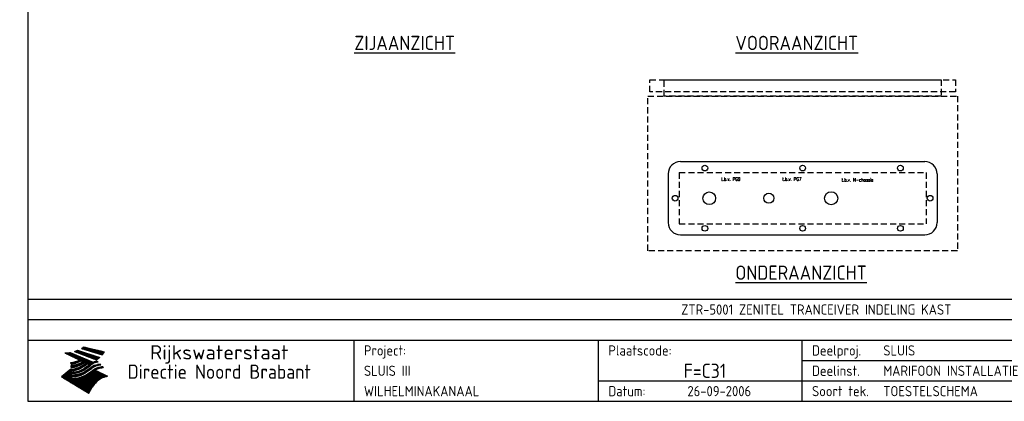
# Model space of a CAD drawing. Extents: x 40 to 2050, y 50 to 1450.
# Tile 1 of 7: x 40 to 1249, y 50 to 519. Entities that reach past the tile are written whole.
import ezdxf
from ezdxf.enums import TextEntityAlignment as Align

# ---------------------------------------------------------------- set-up
doc = ezdxf.new("R2010")
doc.units = 0
doc.header["$LTSCALE"] = 15
doc.header["$MEASUREMENT"] = 0
doc.header["$PDMODE"] = 1
doc.linetypes.add('DASHED', pattern=[0.75, 0.5, -0.25])
doc.layers.get('0').update_dxf_attribs({"linetype": 'CONTINUOUS'})
for name, color, linetype in [('0-25', 7, 'CONTINUOUS'), ('0-35', 2, 'CONTINUOUS'), ('0-50', 3, 'CONTINUOUS'), ('B-25', 7, 'CONTINUOUS'), ('B-35', 2, 'CONTINUOUS'), ('S-25', 7, 'CONTINUOUS')]:
    doc.layers.add(name, color=color, linetype=linetype)
doc.styles.add('ISO', font='iso.shx')
doc.styles.add('Maatvoering', font='iso.shx')
doc.styles.add('SIMPLEX', font='SIMPLEX.shx', dxfattribs={"width": 0.8})

# ---------------------------------------------------------------- blocks, each defined once
blk = doc.blocks.new('KADERA3')
at = {"layer": '0-25'}
for p, q in [((410, 35), (10, 35)), ((410, 30), (10, 30)), ((200, 20), (275, 20)), ((150, 15), (335, 15))]:
    blk.add_line(p, q, dxfattribs=at)
at = {"layer": '0-25', "color": 7}
for p, q in [((19.1, 21.89), (25.12, 19)), ((19.1, 21.89), (25.12, 19)), ((19.17, 21.86), (20.7, 21.86)), ((19.29, 21.8), (20.83, 21.8)), ((19.74, 21.92), (20.56, 21.92)), ((20.25, 21.97), (20.43, 21.97)), ((20.38, 21.99), (26.02, 19.59)), ((20.38, 21.99), (26.02, 19.59)), ((21.47, 22.25), (26.83, 20.19)), ((21.47, 22.25), (26.83, 20.19)), ((21.49, 22.25), (23.07, 22.25)), ((21.6, 22.2), (23.25, 22.2)), ((21.65, 22.31), (22.89, 22.31)), ((21.75, 22.14), (23.42, 22.14)), ((21.8, 22.37), (22.71, 22.37)), ((21.9, 22.08), (23.6, 22.08)), ((21.94, 22.42), (22.53, 22.42)), ((22.04, 22.03), (23.78, 22.03)), ((22.06, 22.48), (22.36, 22.48)), ((22.18, 22.53), (27.65, 20.8)), ((22.18, 22.53), (27.65, 20.8)), ((22.19, 21.97), (23.96, 21.97)), ((22.34, 21.92), (24.13, 21.92)), ((22.48, 21.86), (24.31, 21.86)), ((22.63, 21.8), (24.49, 21.8)), ((23.14, 22.99), (28.22, 21.46)), ((23.14, 22.99), (28.22, 21.46)), ((23.15, 22.98), (25.33, 22.98)), ((23.23, 23.04), (25.09, 23.04)), ((23.32, 23.1), (24.84, 23.1)), ((23.34, 22.93), (25.57, 22.93)), ((23.4, 23.15), (24.6, 23.15)), ((23.49, 23.21), (24.36, 23.21)), ((23.52, 22.87), (25.81, 22.87)), ((23.57, 23.27), (24.12, 23.27)), ((23.64, 23.32), (23.87, 23.32)), ((23.7, 23.36), (28.82, 22.17)), ((23.7, 23.36), (28.82, 22.17)), ((23.71, 22.82), (26.06, 22.82)), ((23.9, 22.76), (26.3, 22.76)), ((24.09, 22.7), (26.54, 22.7)), ((24.27, 22.65), (26.78, 22.65)), ((24.46, 22.59), (27.03, 22.59)), ((24.65, 22.53), (27.27, 22.53)), ((24.84, 22.48), (27.51, 22.48)), ((25.02, 22.42), (27.75, 22.42)), ((25.21, 22.37), (28, 22.37)), ((25.4, 22.31), (28.24, 22.31)), ((25.58, 22.25), (28.48, 22.25)), ((25.77, 22.2), (28.72, 22.2)), ((25.96, 22.14), (28.79, 22.14)), ((26.15, 22.08), (28.75, 22.08)), ((26.33, 22.03), (28.71, 22.03)), ((26.52, 21.97), (28.66, 21.97)), ((26.71, 21.92), (28.62, 21.92)), ((26.9, 21.86), (28.57, 21.86)), ((27.08, 21.8), (28.52, 21.8)), ((19.4, 21.75), (20.96, 21.75)), ((19.52, 21.69), (21.09, 21.69)), ((19.64, 21.63), (21.22, 21.63)), ((19.75, 21.58), (21.36, 21.58)), ((19.87, 21.52), (21.49, 21.52)), ((19.99, 21.47), (21.62, 21.47)), ((20.11, 21.41), (21.75, 21.41)), ((20.22, 21.35), (21.88, 21.35)), ((20.34, 21.3), (22.02, 21.3)), ((20.46, 21.24), (22.15, 21.24)), ((20.57, 21.18), (22.28, 21.18)), ((20.6, 19.11), (20.58, 19.51)), ((20.6, 19.11), (20.58, 19.51)), ((20.58, 19.5), (22.09, 19.5)), ((20.58, 19.44), (21.95, 19.44)), ((20.59, 19.38), (21.79, 19.38)), ((20.69, 21.13), (22.41, 21.13)), ((20.81, 21.07), (22.55, 21.07)), ((20.9, 19.55), (22.23, 19.55)), ((20.92, 21.02), (22.68, 21.02)), ((21.04, 20.96), (22.81, 20.96)), ((21.16, 20.9), (22.94, 20.9)), ((21.19, 19.61), (22.35, 19.61)), ((21.27, 20.85), (23.07, 20.85)), ((21.39, 20.79), (23.21, 20.79)), ((21.42, 19.67), (22.47, 19.67)), ((21.51, 20.73), (23.34, 20.73)), ((21.62, 19.72), (22.59, 19.72)), ((21.63, 20.68), (23.47, 20.68)), ((21.74, 20.62), (23.6, 20.62)), ((21.8, 19.78), (22.69, 19.78)), ((21.86, 20.57), (23.73, 20.57)), ((21.96, 19.83), (22.79, 19.83)), ((21.98, 20.51), (23.87, 20.51)), ((22.09, 20.45), (24, 20.45)), ((22.11, 19.89), (22.89, 19.89)), ((22.21, 20.4), (24.13, 20.4)), ((22.24, 19.95), (22.99, 19.95)), ((22.33, 20.34), (24.26, 20.34)), ((22.37, 20), (23.08, 20)), ((22.44, 20.28), (24.4, 20.28)), ((22.49, 20.06), (23.04, 20.06)), ((22.56, 20.23), (24.53, 20.23)), ((22.61, 20.12), (22.93, 20.12)), ((22.68, 20.17), (24.66, 20.17)), ((22.71, 20.17), (22.82, 20.17)), ((23.11, 20.02), (22.77, 20.2)), ((23.11, 20.02), (22.77, 20.2)), ((22.78, 21.75), (24.67, 21.75)), ((22.79, 20.12), (24.79, 20.12)), ((22.89, 19.38), (23.55, 19.38)), ((22.91, 20.06), (24.92, 20.06)), ((22.92, 21.69), (24.85, 21.69)), ((23, 19.44), (23.63, 19.44)), ((23.03, 20), (25.06, 20)), ((23.07, 21.63), (25.02, 21.63)), ((23.1, 19.5), (23.72, 19.5)), ((23.15, 19.95), (25.19, 19.95)), ((23.21, 19.55), (23.8, 19.55)), ((23.22, 21.58), (25.2, 21.58)), ((23.26, 19.89), (25.32, 19.89)), ((23.3, 19.61), (23.88, 19.61)), ((23.36, 21.52), (25.38, 21.52)), ((23.38, 19.83), (25.45, 19.83)), ((23.39, 19.67), (23.81, 19.67)), ((23.45, 19.7), (23.58, 19.79)), ((23.45, 19.7), (23.58, 19.79)), ((23.48, 19.72), (23.7, 19.72)), ((23.5, 19.78), (25.58, 19.78)), ((23.51, 21.47), (25.56, 21.47)), ((23.54, 18.9), (24.3, 19.42)), ((23.54, 18.9), (24.3, 19.42)), ((23.56, 19.78), (23.59, 19.78)), ((23.56, 19.39), (23.9, 19.62)), ((23.56, 19.39), (23.9, 19.62)), ((23.58, 19.79), (23.9, 19.62)), ((23.58, 19.79), (23.9, 19.62)), ((23.61, 19.72), (25.72, 19.72)), ((23.66, 21.41), (25.74, 21.41)), ((23.73, 19.67), (25.85, 19.67)), ((23.8, 21.35), (25.91, 21.35)), ((23.85, 19.61), (25.98, 19.61)), ((23.95, 21.3), (26.09, 21.3)), ((23.96, 19.55), (25.96, 19.55)), ((24.08, 19.5), (25.88, 19.5)), ((24.09, 21.24), (26.27, 21.24)), ((24.2, 19.44), (25.79, 19.44)), ((24.24, 21.18), (26.45, 21.18)), ((24.25, 19.38), (24.36, 19.38)), ((24.3, 19.42), (24.62, 19.25)), ((24.3, 19.42), (24.62, 19.25)), ((24.31, 19.38), (25.71, 19.38)), ((24.39, 21.13), (26.62, 21.13)), ((24.53, 21.07), (26.8, 21.07)), ((24.68, 21.02), (26.98, 21.02)), ((24.83, 20.96), (27.16, 20.96)), ((24.97, 20.9), (27.34, 20.9)), ((25.12, 20.85), (27.51, 20.85)), ((26.02, 19.59), (25.12, 19)), ((26.02, 19.59), (25.12, 19)), ((25.27, 20.79), (27.63, 20.79)), ((25.41, 20.73), (27.57, 20.73)), ((25.56, 20.68), (27.51, 20.68)), ((25.63, 19.38), (26.13, 19.38)), ((25.71, 20.62), (27.44, 20.62)), ((25.72, 19.44), (26.24, 19.44)), ((25.82, 19.5), (26.36, 19.5)), ((25.85, 20.57), (27.37, 20.57)), ((25.93, 19.55), (26.53, 19.55)), ((26, 20.51), (27.29, 20.51)), ((26.06, 19.61), (26.85, 19.61)), ((26.15, 20.45), (27.22, 20.45)), ((26.21, 19.67), (27.23, 19.67)), ((26.29, 20.4), (27.14, 20.4)), ((26.44, 20.34), (27.06, 20.34)), ((26.44, 19.72), (27.18, 19.72)), ((26.59, 20.28), (26.97, 20.28)), ((26.73, 20.23), (26.89, 20.23)), ((27.13, 19.78), (27.25, 19.64)), ((27.13, 19.78), (27.25, 19.64)), ((27.27, 21.75), (28.48, 21.75)), ((27.46, 21.69), (28.43, 21.69)), ((27.65, 21.63), (28.38, 21.63)), ((27.83, 21.58), (28.33, 21.58)), ((28.02, 21.52), (28.28, 21.52)), ((28.21, 21.47), (28.22, 21.47)), ((20.58, 17.88), (18.3, 16)), ((20.58, 17.88), (18.3, 16)), ((19.47, 16.97), (21.88, 16.97)), ((19.54, 17.02), (22.13, 17.02)), ((19.61, 17.08), (22.34, 17.08)), ((19.67, 17.13), (20.6, 17.13)), ((19.74, 17.19), (20.6, 17.19)), ((19.81, 17.25), (20.6, 17.25)), ((19.88, 17.3), (20.6, 17.3)), ((19.95, 17.36), (20.6, 17.36)), ((20.01, 17.42), (20.6, 17.42)), ((20.08, 17.47), (20.93, 17.47)), ((20.15, 17.53), (21.26, 17.53)), ((20.22, 17.58), (21.51, 17.58)), ((20.29, 17.64), (21.72, 17.64)), ((20.35, 17.7), (21.9, 17.7)), ((20.42, 17.75), (22.07, 17.75)), ((20.49, 17.81), (22.22, 17.81)), ((20.56, 17.87), (22.36, 17.87)), ((20.59, 19.33), (21.62, 19.33)), ((20.59, 19.27), (21.42, 19.27)), ((20.6, 19.22), (21.2, 19.22)), ((20.6, 19.16), (20.93, 19.16)), ((20.6, 19.11), (20.69, 19.12)), ((20.6, 19.11), (20.69, 19.12)), ((20.6, 18.79), (20.77, 18.81)), ((20.6, 18.79), (20.77, 18.81)), ((20.6, 18.29), (20.6, 18.79)), ((20.6, 18.29), (20.6, 18.79)), ((20.6, 18.77), (22.46, 18.77)), ((20.6, 18.71), (22.33, 18.71)), ((20.6, 18.65), (22.19, 18.65)), ((20.6, 18.6), (22.04, 18.6)), ((20.6, 18.54), (21.87, 18.54)), ((20.6, 18.48), (21.68, 18.48)), ((20.6, 18.43), (21.46, 18.43)), ((20.6, 18.37), (21.21, 18.37)), ((20.6, 18.32), (20.87, 18.32)), ((20.6, 18.29), (20.88, 18.32)), ((20.6, 18.29), (20.88, 18.32)), ((20.6, 17.88), (20.86, 17.91)), ((20.6, 17.88), (20.86, 17.91)), ((20.6, 17.43), (20.97, 17.48)), ((20.6, 17.43), (20.97, 17.48)), ((20.6, 17.43), (20.6, 17.09)), ((20.6, 17.43), (20.6, 17.09)), ((20.6, 17.09), (21.26, 17.16)), ((20.6, 17.09), (21.26, 17.16)), ((20.9, 18.82), (22.59, 18.82)), ((20.98, 17.92), (22.5, 17.92)), ((21.02, 17.13), (22.53, 17.13)), ((21.32, 18.88), (22.71, 18.88)), ((21.32, 17.98), (22.62, 17.98)), ((21.47, 17.19), (22.7, 17.19)), ((21.59, 18.03), (22.74, 18.03)), ((21.61, 18.93), (22.82, 18.93)), ((21.77, 17.25), (22.85, 17.25)), ((21.8, 18.09), (22.85, 18.09)), ((21.84, 18.99), (22.92, 18.99)), ((21.99, 18.15), (22.95, 18.15)), ((22.01, 17.3), (22.99, 17.3)), ((22.03, 19.05), (23.03, 19.05)), ((22.16, 18.2), (23.05, 18.2)), ((22.21, 19.1), (23.12, 19.1)), ((22.21, 17.36), (23.12, 17.36)), ((22.31, 18.26), (23.15, 18.26)), ((22.36, 19.16), (23.22, 19.16)), ((22.39, 17.42), (23.24, 17.42)), ((22.45, 18.32), (23.24, 18.32)), ((22.51, 19.22), (23.3, 19.22)), ((22.56, 17.47), (23.36, 17.47)), ((22.59, 18.37), (23.33, 18.37)), ((22.64, 19.27), (23.39, 19.27)), ((22.71, 18.43), (23.42, 18.43)), ((22.71, 17.53), (23.47, 17.53)), ((22.77, 19.33), (23.47, 19.33)), ((22.83, 18.48), (23.5, 18.48)), ((22.84, 17.58), (23.57, 17.58)), ((22.94, 18.54), (23.58, 18.54)), ((22.97, 17.64), (23.67, 17.64)), ((23.04, 18.6), (23.66, 18.6)), ((23.1, 17.7), (23.77, 17.7)), ((23.14, 18.65), (23.74, 18.65)), ((23.21, 17.75), (23.86, 17.75)), ((23.24, 18.71), (23.82, 18.71)), ((23.26, 16.97), (24.05, 16.97)), ((23.32, 17.81), (23.95, 17.81)), ((23.33, 18.77), (23.91, 18.77)), ((23.39, 17.02), (24.14, 17.02)), ((23.42, 18.82), (23.99, 18.82)), ((23.42, 17.87), (24.03, 17.87)), ((23.51, 18.88), (24.07, 18.88)), ((23.52, 17.92), (24.11, 17.92)), ((23.52, 17.08), (24.22, 17.08)), ((23.59, 18.93), (24.15, 18.93)), ((23.62, 17.98), (24.2, 17.98)), ((23.63, 17.13), (24.3, 17.13)), ((23.65, 18.59), (24.62, 19.25)), ((23.65, 18.59), (24.62, 19.25)), ((23.67, 18.99), (24.23, 18.99)), ((23.71, 18.03), (24.28, 18.03)), ((23.75, 19.05), (24.32, 19.05)), ((23.75, 17.19), (24.38, 17.19)), ((23.79, 18.09), (24.36, 18.09)), ((23.83, 19.1), (24.4, 19.1)), ((23.85, 17.25), (24.46, 17.25)), ((23.88, 18.15), (24.44, 18.15)), ((23.92, 19.16), (24.48, 19.16)), ((23.94, 18.19), (25.23, 19.07)), ((23.94, 18.19), (25.23, 19.07)), ((23.95, 17.3), (24.55, 17.3)), ((23.96, 18.2), (24.53, 18.2)), ((24, 19.22), (24.56, 19.22)), ((24.04, 18.26), (24.61, 18.26)), ((24.05, 17.36), (24.63, 17.36)), ((24.06, 17.88), (25.34, 18.76)), ((24.06, 17.88), (25.34, 18.76)), ((24.08, 19.27), (24.58, 19.27)), ((24.13, 18.32), (24.69, 18.32)), ((24.14, 17.42), (24.71, 17.42)), ((24.16, 19.33), (24.47, 19.33)), ((24.21, 18.37), (24.77, 18.37)), ((24.23, 17.47), (24.79, 17.47)), ((24.24, 17.48), (25.52, 18.36)), ((24.24, 17.48), (25.52, 18.36)), ((24.29, 18.43), (24.85, 18.43)), ((24.31, 17.53), (24.87, 17.53)), ((24.35, 17.17), (25.64, 18.05)), ((24.35, 17.17), (25.64, 18.05)), ((24.37, 18.48), (24.94, 18.48)), ((24.39, 17.58), (24.96, 17.58)), ((24.43, 19.33), (25.62, 19.33)), ((24.45, 18.54), (25.02, 18.54)), ((24.47, 17.64), (25.04, 17.64)), ((24.54, 18.6), (25.1, 18.6)), ((24.55, 19.27), (25.54, 19.27)), ((24.56, 17.7), (25.12, 17.7)), ((24.62, 18.65), (25.18, 18.65)), ((24.63, 16.72), (25.91, 17.6)), ((24.63, 16.72), (25.91, 17.6)), ((24.64, 17.75), (25.2, 17.75)), ((24.67, 19.22), (25.45, 19.22)), ((24.7, 18.71), (25.27, 18.71)), ((24.72, 17.81), (25.29, 17.81)), ((24.78, 19.16), (25.37, 19.16)), ((24.78, 18.77), (25.34, 18.77)), ((24.8, 17.87), (25.37, 17.87)), ((24.87, 18.82), (25.4, 18.82)), ((24.89, 17.92), (25.45, 17.92)), ((24.9, 19.1), (25.28, 19.1)), ((24.95, 18.88), (25.45, 18.88)), ((24.97, 17.98), (25.53, 17.98)), ((24.99, 16.97), (28, 16.97)), ((25.02, 19.05), (25.2, 19.05)), ((25.03, 18.93), (25.51, 18.93)), ((25.05, 18.03), (25.61, 18.03)), ((25.07, 17.02), (27.89, 17.02)), ((25.11, 18.99), (25.57, 18.99)), ((25.13, 18.09), (25.68, 18.09)), ((25.15, 17.08), (27.77, 17.08)), ((25.19, 19.05), (25.63, 19.05)), ((25.21, 18.15), (25.75, 18.15)), ((25.23, 17.13), (27.66, 17.13)), ((25.26, 19.1), (25.7, 19.1)), ((25.3, 18.2), (25.82, 18.2)), ((25.31, 17.19), (27.55, 17.19)), ((25.33, 19.16), (25.77, 19.16)), ((25.38, 18.26), (25.89, 18.26)), ((25.39, 19.22), (25.85, 19.22)), ((25.4, 17.25), (27.43, 17.25)), ((25.46, 18.32), (25.97, 18.32)), ((25.47, 19.27), (25.93, 19.27)), ((25.48, 17.3), (27.32, 17.3)), ((25.54, 19.33), (26.03, 19.33)), ((25.54, 18.37), (26.06, 18.37)), ((25.56, 17.36), (27.21, 17.36)), ((25.62, 18.43), (26.14, 18.43)), ((25.64, 17.42), (27.1, 17.42)), ((25.7, 18.48), (26.24, 18.48)), ((25.73, 17.47), (26.98, 17.47)), ((25.79, 18.54), (26.34, 18.54)), ((25.81, 17.53), (26.87, 17.53)), ((25.89, 18.6), (26.46, 18.6)), ((25.89, 17.58), (26.76, 17.58)), ((25.96, 17.64), (26.64, 17.64)), ((25.99, 18.65), (26.58, 18.65)), ((26.04, 17.7), (26.59, 17.7)), ((26.1, 18.71), (26.72, 18.71)), ((26.12, 17.75), (26.67, 17.75)), ((26.2, 17.81), (26.76, 17.81)), ((26.23, 18.77), (26.89, 18.77)), ((26.29, 17.87), (26.86, 17.87)), ((26.37, 18.82), (27.09, 18.82)), ((26.39, 17.92), (26.97, 17.92)), ((26.49, 17.98), (27.09, 17.98)), ((26.53, 18.88), (27.34, 18.88)), ((26.56, 17.68), (29.54, 16.2)), ((26.56, 17.68), (29.54, 16.2)), ((26.6, 18.03), (27.22, 18.03)), ((26.72, 18.09), (27.38, 18.09)), ((26.73, 18.93), (27.66, 18.93)), ((26.85, 18.15), (27.56, 18.15)), ((26.99, 18.99), (27.9, 18.99)), ((27, 18.2), (27.8, 18.2)), ((27.18, 18.26), (28.13, 18.26)), ((27.26, 19.05), (27.84, 19.05)), ((27.39, 18.32), (28.47, 18.32)), ((27.7, 18.37), (28.49, 18.37)), ((27.78, 19.1), (27.93, 18.96)), ((27.78, 19.1), (27.93, 18.96)), ((28, 18.43), (28.44, 18.43)), ((28.39, 18.48), (28.54, 18.32)), ((28.39, 18.48), (28.54, 18.32)), ((24.94, 11.97), (18.3, 16)), ((24.94, 11.97), (18.3, 16)), ((18.31, 16.01), (20.96, 16.01)), ((18.38, 16.07), (21.46, 16.07)), ((18.38, 15.95), (20.6, 15.95)), ((18.45, 16.12), (21.88, 16.12)), ((18.47, 15.9), (20.6, 15.9)), ((18.52, 16.18), (22.15, 16.18)), ((18.57, 15.84), (20.6, 15.84)), ((18.59, 16.23), (22.38, 16.23)), ((18.65, 16.29), (22.58, 16.29)), ((18.66, 15.78), (20.6, 15.78)), ((18.72, 16.35), (22.75, 16.35)), ((18.75, 15.73), (20.6, 15.73)), ((18.79, 16.4), (22.91, 16.4)), ((18.85, 15.67), (20.6, 15.67)), ((18.86, 16.46), (20.6, 16.46)), ((18.93, 16.52), (20.6, 16.52)), ((18.94, 15.62), (20.6, 15.62)), ((18.99, 16.57), (20.6, 16.57)), ((19.03, 15.56), (27.83, 15.56)), ((19.06, 16.63), (20.6, 16.63)), ((19.12, 15.5), (27.75, 15.5)), ((19.13, 16.68), (20.6, 16.68)), ((19.2, 16.74), (20.6, 16.74)), ((19.22, 15.45), (27.66, 15.45)), ((19.27, 16.8), (20.6, 16.8)), ((19.31, 15.39), (27.58, 15.39)), ((19.33, 16.85), (21.07, 16.85)), ((19.4, 16.91), (21.55, 16.91)), ((19.4, 15.33), (27.5, 15.33)), ((19.49, 15.28), (27.43, 15.28)), ((19.59, 15.22), (27.36, 15.22)), ((19.68, 15.17), (27.29, 15.17)), ((19.77, 15.11), (27.22, 15.11)), ((19.86, 15.05), (27.15, 15.05)), ((19.96, 15), (27.09, 15)), ((20.05, 14.94), (27.02, 14.94)), ((20.14, 14.88), (26.96, 14.88)), ((20.24, 14.83), (26.9, 14.83)), ((20.33, 14.77), (26.84, 14.77)), ((20.42, 14.72), (26.79, 14.72)), ((20.51, 14.66), (26.73, 14.66)), ((20.6, 16.8), (21.37, 16.89)), ((20.6, 16.8), (21.37, 16.89)), ((20.6, 16.8), (20.6, 16.45)), ((20.6, 16.8), (20.6, 16.45)), ((20.6, 16.45), (21.56, 16.56)), ((20.6, 16.45), (21.56, 16.56)), ((20.6, 15.97), (21.67, 16.09)), ((20.6, 15.97), (21.67, 16.09)), ((20.6, 15.97), (20.6, 15.58)), ((20.6, 15.97), (20.6, 15.58)), ((20.6, 15.58), (21.95, 15.73)), ((20.6, 15.58), (21.95, 15.73)), ((20.61, 14.6), (26.68, 14.6)), ((20.7, 16.46), (23.06, 16.46)), ((20.7, 14.55), (26.62, 14.55)), ((20.94, 15.62), (27.92, 15.62)), ((21.2, 16.52), (23.2, 16.52)), ((21.45, 15.67), (28.01, 15.67)), ((21.72, 16.57), (23.32, 16.57)), ((21.96, 15.73), (28.11, 15.73)), ((22.1, 16.63), (23.44, 16.63)), ((22.34, 15.78), (28.21, 15.78)), ((22.38, 16.68), (23.56, 16.68)), ((22.6, 16.74), (23.66, 16.74)), ((22.62, 15.84), (28.33, 15.84)), ((22.79, 16.8), (23.77, 16.8)), ((22.84, 15.9), (28.52, 15.9)), ((22.96, 16.85), (23.86, 16.85)), ((23.04, 15.95), (28.71, 15.95)), ((23.12, 16.91), (23.96, 16.91)), ((23.21, 16.01), (28.9, 16.01)), ((23.37, 16.07), (29.08, 16.07)), ((23.51, 16.12), (29.27, 16.12)), ((29.41, 16.17), (23.65, 16.17)), ((23.77, 16.23), (29.47, 16.23)), ((23.89, 16.29), (29.36, 16.29)), ((24, 16.35), (29.24, 16.35)), ((24.11, 16.4), (29.13, 16.4)), ((24.21, 16.46), (29.02, 16.46)), ((24.31, 16.52), (28.91, 16.52)), ((24.4, 16.57), (28.79, 16.57)), ((24.49, 16.63), (28.68, 16.63)), ((24.57, 16.68), (28.57, 16.68)), ((24.66, 16.74), (28.45, 16.74)), ((24.74, 16.8), (28.34, 16.8)), ((24.82, 16.85), (28.23, 16.85)), ((24.9, 16.91), (28.11, 16.91)), ((28.29, 15.83), (29.54, 16.2)), ((28.29, 15.83), (29.54, 16.2)), ((29.54, 16.2), (29.45, 16.17)), ((29.54, 16.2), (29.45, 16.17)), ((29.46, 16.18), (29.47, 16.18)), ((20.79, 14.49), (26.57, 14.49)), ((20.88, 14.43), (26.52, 14.43)), ((20.98, 14.38), (26.47, 14.38)), ((21.07, 14.32), (26.42, 14.32)), ((21.16, 14.27), (26.38, 14.27)), ((21.25, 14.21), (26.33, 14.21)), ((21.35, 14.15), (26.29, 14.15)), ((21.44, 14.1), (26.24, 14.1)), ((21.53, 14.04), (26.2, 14.04)), ((21.63, 13.98), (26.16, 13.98)), ((21.72, 13.93), (26.12, 13.93)), ((21.81, 13.87), (26.08, 13.87)), ((21.9, 13.82), (26.04, 13.82)), ((22, 13.76), (26, 13.76)), ((22.09, 13.7), (25.96, 13.7)), ((22.18, 13.65), (25.93, 13.65)), ((22.27, 13.59), (25.89, 13.59)), ((22.37, 13.53), (25.86, 13.53)), ((22.46, 13.48), (25.82, 13.48)), ((22.55, 13.42), (25.79, 13.42)), ((22.65, 13.37), (25.76, 13.37)), ((22.74, 13.31), (25.73, 13.31)), ((22.83, 13.25), (25.69, 13.25)), ((22.92, 13.2), (25.66, 13.2)), ((23.02, 13.14), (25.63, 13.14)), ((23.11, 13.08), (25.59, 13.08)), ((23.2, 13.03), (25.56, 13.03)), ((23.29, 12.97), (25.53, 12.97)), ((23.39, 12.92), (25.5, 12.92)), ((23.48, 12.86), (25.46, 12.86)), ((23.57, 12.8), (25.43, 12.8)), ((23.66, 12.75), (25.4, 12.75)), ((23.76, 12.69), (25.36, 12.69)), ((23.85, 12.63), (25.33, 12.63)), ((23.94, 12.58), (25.3, 12.58)), ((24.04, 12.52), (25.26, 12.52)), ((24.13, 12.47), (25.23, 12.47)), ((24.22, 12.41), (25.2, 12.41)), ((24.31, 12.35), (25.17, 12.35)), ((24.41, 12.3), (25.13, 12.3)), ((24.5, 12.24), (25.1, 12.24)), ((24.59, 12.18), (25.07, 12.18)), ((24.68, 12.13), (25.03, 12.13)), ((24.94, 11.97), (25.81, 13.45)), ((24.94, 11.97), (25.81, 13.45)), ((24.78, 12.07), (25, 12.07)), ((24.87, 12.02), (24.97, 12.02))]:
    blk.add_line(p, q, dxfattribs=at)
for centre, radius, start, end in [((19.15, 29.7), 7.8, 269.6055, 279.0886), ((19.15, 29.7), 7.8, 269.6055, 279.0886), ((19.84, 27.26), 5.27, 288.0217, 296.3084), ((19.84, 27.26), 5.27, 288.0217, 296.3084), ((20.49, 27.56), 5.28, 300.0654, 307.393), ((20.49, 27.56), 5.28, 300.0654, 307.393), ((21.95, 27.32), 8.59, 316.9248, 323.1399), ((21.95, 27.32), 8.59, 316.9248, 323.1399), ((19.93, 25.38), 5.91, 276.3402, 298.7463), ((19.93, 25.38), 5.91, 276.3402, 298.7463), ((19.84, 25.09), 6.03, 278.129, 302.868), ((19.84, 25.09), 6.03, 278.129, 302.868), ((20.35, 24.56), 5.76, 274.164, 302.5474), ((20.35, 24.56), 5.76, 274.164, 302.5474), ((20.05, 24.28), 6.02, 277.9472, 305.7139), ((20.05, 24.28), 6.02, 277.9472, 305.7139), ((27.05, 17.17), 2.63, 107.4286, 133.7799), ((27.05, 17.17), 2.63, 107.4286, 133.7799), ((27.45, 16.91), 2.81, 110.4143, 138.7411), ((27.45, 16.91), 2.81, 110.4143, 138.7411), ((27.01, 16.84), 2.93, 87.7348, 104.8316), ((27.01, 16.84), 2.93, 87.7348, 104.8316), ((27.37, 15.71), 3.93, 91.7838, 103.2817), ((27.37, 15.71), 3.93, 91.7838, 103.2817), ((24.11, 24.7), 5.26, 301.1147, 312.2814), ((24.11, 24.7), 5.26, 301.1147, 312.2814), ((20.21, 23.78), 5.91, 273.6149, 304.3803), ((20.21, 23.78), 5.91, 273.6149, 304.3803), ((20.04, 23.49), 6.09, 278.8115, 306.4242), ((20.04, 23.49), 6.09, 278.8115, 306.4242), ((20.53, 23.07), 5.96, 277.0519, 304.973), ((20.53, 23.07), 5.96, 277.0519, 304.973), ((20.72, 22.76), 5.91, 276.3402, 304.3803), ((20.72, 22.76), 5.91, 276.3402, 304.3803), ((21.06, 22.34), 5.81, 274.9043, 303.1745), ((21.06, 22.34), 5.81, 274.9043, 303.1745), ((20.82, 22.06), 6.04, 278.1111, 305.8489), ((20.82, 22.06), 6.04, 278.1111, 305.8489), ((27.57, 15.64), 3.4, 98.1566, 126.9045), ((27.57, 15.64), 3.4, 98.1566, 126.9045), ((27.91, 15.54), 3.39, 100.5835, 132.088), ((27.91, 15.54), 3.39, 100.5835, 132.088), ((28.21, 14.74), 3.67, 95.7581, 128.7216), ((28.21, 14.74), 3.67, 95.7581, 128.7216), ((28.4, 15.05), 3.21, 96.3886, 125.0052), ((28.4, 15.05), 3.21, 96.3886, 125.0052), ((27.82, 16.31), 2.8, 90.634, 105.1984), ((27.82, 16.31), 2.8, 90.634, 105.1984), ((28.19, 15.04), 3.93, 93.8342, 103.2817), ((28.19, 15.04), 3.93, 93.8342, 103.2817), ((28.58, 15.69), 2.8, 93.8141, 105.1984), ((28.58, 15.69), 2.8, 93.8141, 105.1984), ((28.95, 14.41), 3.93, 96.0135, 103.2817), ((28.95, 14.41), 3.93, 96.0135, 103.2817), ((21.3, 21.6), 5.91, 276.3402, 304.3803), ((21.3, 21.6), 5.91, 276.3402, 304.3803), ((31.24, 10.26), 6.3, 117.9568, 149.6251), ((31.24, 10.26), 6.3, 117.9568, 149.6251)]:
    blk.add_arc(centre, radius, start, end, dxfattribs=at)
at = {"layer": '0-35'}
for p, q in [((90, 25), (90, 10)), ((150, 25), (150, 10)), ((200, 25), (200, 10))]:
    blk.add_line(p, q, dxfattribs=at)
at = {"layer": '0-50'}
blk.add_line((10, 25), (410, 25), dxfattribs=at)
blk.add_lwpolyline([(10, 10), (410, 10), (410, 290), (10, 290)], close=True, dxfattribs=at)
at = {"layer": '0-25', "style": 'ISO'}
for s, p in [('Project:', (92.5, 22.5)), ('Plaatscode:', (152.5, 22.5)), ('Deelproj.', (202.5, 22.5)), ('Deelinst.', (202.5, 17.5)), ('Datum:', (152.5, 12.5)), ('Soort tek.', (202.5, 12.5))]:
    blk.add_text(s, height=2.5, dxfattribs=at).set_placement(p, align=Align.MIDDLE_LEFT)
for tag, p in [('STR1', (20, 287.5)), ('STR2', (40, 287.5)), ('STR3', (60, 287.5)), ('STR4', (80, 287.5)), ('STR5', (100, 287.5)), ('STR6', (120, 287.5)), ('STR7', (140, 287.5)), ('STR8', (160, 287.5)), ('STR9', (180, 287.5)), ('STR10', (200, 287.5)), ('STR11', (220, 287.5)), ('STR12', (240, 287.5)), ('STR13', (260, 287.5)), ('STR14', (280, 287.5)), ('STR15', (300, 287.5)), ('STR16', (320, 287.5)), ('STR17', (340, 287.5)), ('STR18', (360, 287.5)), ('STR19', (380, 287.5)), ('STR20', (400, 287.5)), ('W', (180, 12.5)), ('Z', (310, 12.5)), ('Y', (327.5, 12.5))]:
    blk.add_attdef(tag, text='', height=2.5, dxfattribs=at).set_placement(p, align=Align.MIDDLE)
for tag, p in [('N', (220, 22.5)), ('B', (92.5, 17.5)), ('P', (220, 17.5)), ('C', (92.5, 12.5)), ('U', (220, 12.5)), ('REV', (295, 12.5))]:
    blk.add_attdef(tag, text='', height=2.5, dxfattribs=at).set_placement(p, align=Align.MIDDLE_LEFT)
at = {"layer": '0-35', "style": 'ISO', "width": 1.182609}
blk.add_text('Rijkswaterstaat', height=3.5, dxfattribs=at).set_placement((40, 20.28), (74, 20.28), align=Align.FIT)
at = {"layer": '0-35', "color": 2, "style": 'ISO', "width": 1.016949}
blk.add_text('Directie Noord Brabant', height=3.5, dxfattribs=at).set_placement((34.5, 15.53), (79.5, 15.53), align=Align.FIT)
at = {"layer": '0-35', "style": 'ISO'}
blk.add_attdef('RNR', text='', height=3.5, dxfattribs=at).set_placement((305, 17.5), align=Align.MIDDLE)
for tag, p in [('X', (178.5, 17.5)), ('FORM', (402.5, 15))]:
    blk.add_attdef(tag, text='', height=3.5, dxfattribs=at).set_placement(p, align=Align.MIDDLE_LEFT)
at = {"layer": '0-50', "style": 'ISO'}
for tag, p in [('M', (342.5, 15)), ('O', (365, 15))]:
    blk.add_attdef(tag, text='', height=5, dxfattribs=at).set_placement(p, align=Align.MIDDLE)
blk.add_attdef('Q', text='', height=5, dxfattribs=at).set_placement((382.5, 15), align=Align.MIDDLE_LEFT)

msp = doc.modelspace()

# ---------------------------------------------------------------- linework, layer by layer
at = {"linetype": 'DASHED'}
for p, q in [((813.5, 430), (813.5, 445)), ((813.5, 445), (1188.5, 445)), ((831, 425), (831, 445)), ((831, 445), (1171, 445)), ((1171, 445), (1171, 425)), ((1188.5, 445), (1188.5, 430)), ((811, 235), (811, 425)), ((811, 425), (1191, 425)), ((1188.5, 430), (813.5, 430)), ((1171, 425), (831, 425)), ((1191, 425), (1191, 235)), ((849.5, 331), (1152.5, 331)), ((849.5, 331), (849.5, 268)), ((1152.5, 331), (1152.5, 268)), ((849.5, 268), (1152.5, 268)), ((1191, 235), (811, 235))]:
    msp.add_line(p, q, dxfattribs=at)
for p, q in [((851, 344.5), (1151, 344.5)), ((836, 329.5), (836, 269.5)), ((1166, 329.5), (1166, 269.5)), ((851, 254.5), (1151, 254.5))]:
    msp.add_line(p, q)
at = {"linetype": 'Continuous'}
for centre, radius in [((881, 336.5), 3.5), ((1001, 336.5), 3.5), ((1121, 336.5), 3.5), ((844.5, 299.5), 3.5), ((886.4, 299.5), 7.75), ((959.5, 299.5), 6.1), ((1036, 299.5), 8), ((1157.5, 299.5), 3.5), ((881, 262.5), 3.5), ((1001, 262.5), 3.5), ((1121, 262.5), 3.5)]:
    msp.add_circle(centre, radius, dxfattribs=at)
for centre, start, end in [((851, 329.5), 90, 180), ((1151, 329.5), 0, 90), ((851, 269.5), 180, 270), ((1151, 269.5), 270, 0)]:
    msp.add_arc(centre, 15, start, end)
at = {"layer": 'S-25'}
for p in [(168.2, 215), (168.2, 215), (168.2, 215), (175.5, 215), (175.5, 215), (175.5, 215), (182.8, 215), (182.8, 215), (182.8, 215), (180, 105), (40, 55), (180, 50), (180, 50)]:
    msp.add_point(p, dxfattribs=at)
at = {"layer": 'S-25', "linetype": 'Continuous'}
msp.add_point((85, 124.5), dxfattribs=at)
msp.add_point((85, 124.5), dxfattribs=at)

# ---------------------------------------------------------------- block references
at = {"layer": 'S-25'}
ref = msp.add_blockref('KADERA3', (0, 0), dxfattribs=dict(at, xscale=5, yscale=5, zscale=5))
ref.add_attrib('B', 'SLUIS III', dxfattribs={"layer": '0-25', "height": 12.5, "style": 'ISO'}).set_placement((462.5, 87.5), align=Align.MIDDLE_LEFT)
ref.add_attrib('C', 'WILHELMINAKANAAL', dxfattribs={"layer": '0-25', "height": 12.5, "style": 'ISO'}).set_placement((462.5, 62.5), align=Align.MIDDLE_LEFT)
ref.add_attrib('N', 'SLUIS', dxfattribs={"layer": '0-25', "height": 12.5, "style": 'ISO'}).set_placement((1100, 112.5), align=Align.MIDDLE_LEFT)
ref.add_attrib('P', 'MARIFOON INSTALLATIE', dxfattribs={"layer": '0-25', "height": 12.5, "style": 'ISO'}).set_placement((1100, 87.5), align=Align.MIDDLE_LEFT)
ref.add_attrib('U', 'TOESTELSCHEMA', dxfattribs={"layer": '0-25', "height": 12.5, "style": 'ISO'}).set_placement((1100, 62.5), align=Align.MIDDLE_LEFT)
ref.add_attrib('X', 'F=C31', dxfattribs={"layer": '0-35', "height": 17.5, "style": 'ISO'}).set_placement((855, 87.5), align=Align.MIDDLE_LEFT)
ref.add_attrib('W', '26-09-2006', dxfattribs={"layer": '0-25', "height": 12.5, "style": 'ISO'}).set_placement((898.7, 62.5), align=Align.MIDDLE)

# ---------------------------------------------------------------- texts
at = {"linetype": 'Continuous', "style": 'SIMPLEX', "width": 0.8}
for s, p in [('t.b.v. PG9', (901, 321)), ('t.b.v. PG7', (976, 321)), ('t.b.v. N-chassis', (1048.8, 320))]:
    msp.add_text(s, height=4, dxfattribs=at).set_placement(p)
at = {"layer": 'B-25', "style": 'Maatvoering'}
msp.add_text('ZTR-5001 ZENITEL TRANCEIVER INDELING KAST', height=12.5, dxfattribs=at).set_placement((851.9, 156.5))
at = {"layer": 'B-35', "style": 'Maatvoering'}
for s, p in [('%%UZIJAANZICHT', (450.7, 481.5)), ('%%UVOORAANZICHT', (918.4, 481.5)), ('%%UONDERAANZICHT', (918.4, 199.3))]:
    msp.add_text(s, height=17.5, dxfattribs=at).set_placement(p)

doc.saveas('drawing.dxf')
